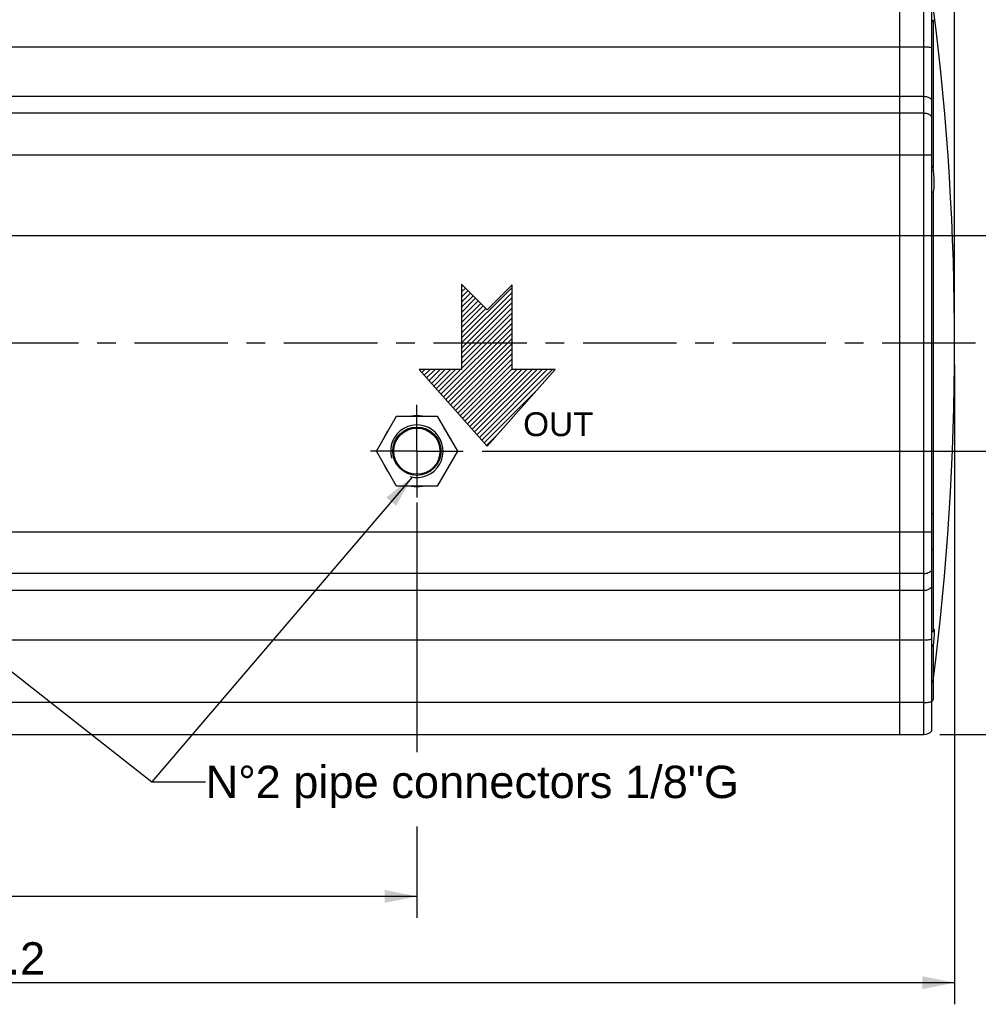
# Model space of a CAD drawing. Header units: millimetres. Extents: x 0 to 420, y 0 to 297.
# Tile 25 of 42: x 181 to 270, y 131 to 222. Entities that reach past the tile are written whole.
import ezdxf

# ---------------------------------------------------------------- set-up
doc = ezdxf.new("R2010")
doc.units = ezdxf.units.MM
doc.header["$LTSCALE"] = 23.1
doc.linetypes.add('CENTER', pattern=[0.6, 0.375, -0.075, 0.075, -0.075])
doc.layers.get('0').update_dxf_attribs({"linetype": 'CONTINUOUS'})
for name, color, linetype in [('AXIS', 7, 'CONTINUOUS'), ('COMPONENTS', 7, 'CONTINUOUS'), ('DETAIL', 7, 'CONTINUOUS'), ('DIMENSION', 7, 'CONTINUOUS')]:
    doc.layers.add(name, color=color, linetype=linetype)
doc.styles.get("Standard").update_dxf_attribs({"font": 'arial.ttf'})
doc.styles.add('TEXTSTYLE_10', font='arial.ttf')
doc.dimstyles.new('DIMSTYLE_1', dxfattribs={"dimtxt": 3, "dimasz": 3, "dimexe": 0.18, "dimexo": 0.0625, "dimgap": 0.09, "dimtad": 1, "dimlfac": 2, "dimdsep": 46, "dimtxsty": 'STANDARD', "dimblk": '_FILLED', "dimblk1": '_FILLED', "dimblk2": '_FILLED', "dimcen": 0.09, "dimadec": 0, "dimazin": 0, "dimtp": 0.5, "dimtm": 0.5, "dimtfac": 1, "dimtofl": 0, "dimtmove": 0, "dimatfit": 3, "dimldrblk": '_FILLED', "dimfxl": 1, "dimtolj": 1, "dimarcsym": 0})
doc.dimstyles.new('DIMSTYLE_4', dxfattribs={"dimtxt": 3, "dimasz": 3, "dimexe": 0.18, "dimexo": 0.0625, "dimgap": 0.09, "dimtad": 1, "dimlfac": 2, "dimdsep": 46, "dimtxsty": 'STANDARD', "dimblk": '_FILLED', "dimblk1": '_FILLED', "dimblk2": '_FILLED', "dimcen": 0.09, "dimadec": 0, "dimazin": 0, "dimtp": 0.3, "dimtm": 0.3, "dimtfac": 1, "dimtofl": 0, "dimtmove": 0, "dimatfit": 3, "dimldrblk": '_FILLED', "dimfxl": 1, "dimtolj": 1, "dimarcsym": 0})
doc.dimstyles.new('DIMSTYLE_5', dxfattribs={"dimtxt": 3, "dimasz": 3, "dimexe": 0.18, "dimexo": 0.0625, "dimgap": 0.09, "dimtad": 1, "dimdec": 3, "dimlfac": 2, "dimdsep": 46, "dimtxsty": 'STANDARD', "dimblk": '_FILLED', "dimblk1": '_FILLED', "dimblk2": '_FILLED', "dimcen": 0.09, "dimadec": 0, "dimazin": 0, "dimtp": 0.3, "dimtm": 0.3, "dimtfac": 1, "dimtdec": 3, "dimtofl": 0, "dimtmove": 0, "dimatfit": 3, "dimldrblk": '_FILLED', "dimfxl": 1, "dimtolj": 1, "dimarcsym": 0})
doc.dimstyles.new('DIMSTYLE_6', dxfattribs={"dimtxt": 3, "dimasz": 3, "dimexe": 0.18, "dimexo": 0.0625, "dimgap": 0.09, "dimtad": 1, "dimdec": 3, "dimlfac": 2, "dimdsep": 46, "dimtxsty": 'STANDARD', "dimblk": '_FILLED', "dimblk1": '_FILLED', "dimblk2": '_FILLED', "dimcen": 0.09, "dimadec": 0, "dimazin": 0, "dimtp": 0.5, "dimtm": 0.5, "dimtfac": 1, "dimtdec": 3, "dimtofl": 0, "dimtmove": 0, "dimatfit": 3, "dimldrblk": '_FILLED', "dimfxl": 1, "dimtolj": 1, "dimarcsym": 0})
doc.dimstyles.get("Standard").update_dxf_attribs({"dimtxt": 3, "dimasz": 3, "dimexe": 0.18, "dimexo": 0.0625, "dimgap": 0.09, "dimtad": 1, "dimdec": 3, "dimdsep": 46, "dimtxsty": 'STANDARD', "dimblk": '_FILLED', "dimblk1": '_FILLED', "dimblk2": '_FILLED', "dimcen": 0.09, "dimadec": 0, "dimazin": 0, "dimtol": 1, "dimtp": 0.001, "dimtm": 0.001, "dimtfac": 1, "dimtdec": 3, "dimtofl": 0, "dimtmove": 0, "dimatfit": 3, "dimldrblk": '_FILLED', "dimfxl": 1, "dimtolj": 1, "dimarcsym": 0})

# ---------------------------------------------------------------- blocks, each defined once
blk = doc.blocks.new('_FILLED')
at = {"color": 0, "linetype": 'BYBLOCK'}
blk.add_solid([(0, 0), (-1, 0.2), (-1, -0.2)], dxfattribs=at)
blk = doc.blocks.new('*D0')
at = {"layer": 'DIMENSION', "color": 2, "linetype": 'CONTINUOUS'}
for p, q in [((128.943, 196.288), (128.943, 139.095)), ((218.193, 177.591), (218.193, 154.473)), ((218.193, 147.585), (218.193, 139.095)), ((128.943, 141.095), (173.568, 141.095)), ((218.193, 141.095), (173.568, 141.095))]:
    blk.add_line(p, q, dxfattribs=at)
at = {"layer": 'DIMENSION', "color": 2, "linetype": 'CONTINUOUS', "xscale": 3, "yscale": 3, "zscale": 3, "rotation": 180}
blk.add_blockref('_FILLED', (128.943, 141.095), dxfattribs=at)
at = {"layer": 'DIMENSION', "color": 2, "linetype": 'CONTINUOUS', "xscale": 3, "yscale": 3, "zscale": 3}
blk.add_blockref('_FILLED', (218.193, 141.095), dxfattribs=at)
at = {"layer": 'DIMENSION', "color": 2, "linetype": 'CONTINUOUS', "insert": (173.568, 144.845), "char_height": 3, "width": 10.48327, "attachment_point": 2, "line_spacing_factor": 0.9}
blk.add_mtext('178.5', dxfattribs=at)
blk = doc.blocks.new('*D6')
at = {"layer": 'DIMENSION', "color": 2, "linetype": 'CONTINUOUS'}
for p, q in [((268.043, 190.345), (268.043, 131.095)), ((88.943, 157.085), (88.943, 131.095)), ((88.943, 133.095), (178.493, 133.095)), ((268.043, 133.095), (178.493, 133.095))]:
    blk.add_line(p, q, dxfattribs=at)
at = {"layer": 'DIMENSION', "color": 2, "linetype": 'CONTINUOUS', "xscale": 3, "yscale": 3, "zscale": 3, "rotation": 180}
blk.add_blockref('_FILLED', (88.943, 133.095), dxfattribs=at)
at = {"layer": 'DIMENSION', "color": 2, "linetype": 'CONTINUOUS', "xscale": 3, "yscale": 3, "zscale": 3}
blk.add_blockref('_FILLED', (268.043, 133.095), dxfattribs=at)
at = {"layer": 'DIMENSION', "color": 2, "linetype": 'CONTINUOUS', "insert": (178.493, 136.845), "char_height": 3, "width": 10.48327, "attachment_point": 2, "line_spacing_factor": 0.9}
blk.add_mtext('358.2', dxfattribs=at)
blk = doc.blocks.new('*D9')
at = {"layer": 'DIMENSION', "color": 2, "linetype": 'CONTINUOUS'}
for p, q in [((224.245, 182.345), (280.043, 182.345)), ((278.043, 182.345), (278.043, 169.22)), ((278.043, 156.095), (278.043, 169.22)), ((266.677, 156.095), (280.043, 156.095))]:
    blk.add_line(p, q, dxfattribs=at)
at = {"layer": 'DIMENSION', "color": 2, "linetype": 'CONTINUOUS', "xscale": 3, "yscale": 3, "zscale": 3}
for p, rotation in [((278.043, 182.345), 90), ((278.043, 156.095), 270)]:
    blk.add_blockref('_FILLED', p, dxfattribs=dict(at, rotation=rotation))
at = {"layer": 'DIMENSION', "color": 2, "linetype": 'CONTINUOUS', "insert": (274.293, 169.22), "char_height": 3, "width": 8.15242, "attachment_point": 2, "rotation": 90, "line_spacing_factor": 0.9}
blk.add_mtext('52.5', dxfattribs=at)
blk = doc.blocks.new('*D10')
at = {"layer": 'DIMENSION', "color": 2, "linetype": 'CONTINUOUS'}
for p, q in [((135.235, 202.345), (280.043, 202.345)), ((278.043, 202.345), (278.043, 192.345)), ((278.043, 182.345), (278.043, 192.345)), ((224.485, 182.345), (280.043, 182.345))]:
    blk.add_line(p, q, dxfattribs=at)
at = {"layer": 'DIMENSION', "color": 2, "linetype": 'CONTINUOUS', "xscale": 3, "yscale": 3, "zscale": 3}
for p, rotation in [((278.043, 202.345), 90), ((278.043, 182.345), 270)]:
    blk.add_blockref('_FILLED', p, dxfattribs=dict(at, rotation=rotation))
at = {"layer": 'DIMENSION', "color": 2, "linetype": 'CONTINUOUS', "insert": (274.293, 192.345), "char_height": 3, "width": 4.66171, "attachment_point": 2, "rotation": 90, "line_spacing_factor": 0.9}
blk.add_mtext('40', dxfattribs=at)
blk = doc.blocks.new('_DOT')
at = {"color": 0, "linetype": 'BYBLOCK'}
blk.add_line((-0.2, 0), (-1, 0), dxfattribs=at)
at = {"color": 0, "linetype": 'BYBLOCK', "const_width": 0.2}
blk.add_lwpolyline([(-0.1, 0, 1), (0.1, 0, 1)], format="xyb", close=True, dxfattribs=at)
blk = doc.blocks.new('*D13')
at = {"layer": 'DIMENSION', "color": 2, "linetype": 'CONTINUOUS'}
for p, q in [((250.943, 242.605), (250.943, 266.345)), ((268.043, 194.345), (268.043, 266.345)), ((250.943, 264.345), (244.943, 264.345)), ((244.943, 264.345), (259.493, 264.345)), ((274.043, 264.345), (259.493, 264.345)), ((268.043, 264.345), (274.043, 264.345))]:
    blk.add_line(p, q, dxfattribs=at)
at = {"layer": 'DIMENSION', "color": 2, "linetype": 'CONTINUOUS', "xscale": 3, "yscale": 3, "zscale": 3}
blk.add_blockref('_DOT', (250.943, 264.345), dxfattribs=at)
at = {"layer": 'DIMENSION', "color": 2, "linetype": 'CONTINUOUS', "xscale": 3, "yscale": 3, "zscale": 3, "rotation": 180}
blk.add_blockref('_FILLED', (268.043, 264.345), dxfattribs=at)
at = {"layer": 'DIMENSION', "color": 2, "linetype": 'CONTINUOUS', "insert": (259.493, 268.095), "char_height": 3, "width": 8.15242, "attachment_point": 2, "line_spacing_factor": 0.9}
blk.add_mtext('34.2', dxfattribs=at)
blk = doc.blocks.new('*D14')
at = {"layer": 'DIMENSION', "color": 2, "linetype": 'CONTINUOUS'}
for p, q in [((204.943, 259.845), (204.943, 274.345)), ((268.043, 194.345), (268.043, 274.345)), ((204.943, 272.345), (236.493, 272.345)), ((268.043, 272.345), (236.493, 272.345))]:
    blk.add_line(p, q, dxfattribs=at)
at = {"layer": 'DIMENSION', "color": 2, "linetype": 'CONTINUOUS', "xscale": 3, "yscale": 3, "zscale": 3, "rotation": 180}
blk.add_blockref('_FILLED', (204.943, 272.345), dxfattribs=at)
at = {"layer": 'DIMENSION', "color": 2, "linetype": 'CONTINUOUS', "xscale": 3, "yscale": 3, "zscale": 3}
blk.add_blockref('_FILLED', (268.043, 272.345), dxfattribs=at)
at = {"layer": 'DIMENSION', "color": 2, "linetype": 'CONTINUOUS', "insert": (236.493, 276.095), "char_height": 3, "width": 10.48327, "attachment_point": 2, "line_spacing_factor": 0.9}
blk.add_mtext('126.2', dxfattribs=at)
blk = doc.blocks.new('COOLING_IN_BL4', base_point=(226.474, 190.317))
at = {"layer": 'DETAIL', "color": 5, "linetype": 'CONTINUOUS'}
for p, q in [((222.341, 197.817), (222.341, 189.922)), ((224.71, 195.449), (222.341, 197.817)), ((222.341, 197.577), (222.461, 197.697)), ((222.341, 192.851), (227.021, 197.53)), ((222.341, 197.104), (222.698, 197.461)), ((222.341, 196.632), (222.934, 197.224)), ((227.021, 197.76), (224.71, 195.449)), ((227.021, 189.922), (227.021, 197.76)), ((222.341, 192.378), (227.021, 197.057)), ((222.341, 196.159), (223.17, 196.988)), ((222.341, 195.687), (223.407, 196.752)), ((222.341, 191.905), (227.021, 196.585)), ((222.341, 195.214), (223.643, 196.515)), ((222.341, 194.741), (223.879, 196.279)), ((222.341, 191.433), (227.021, 196.112)), ((222.341, 194.269), (224.116, 196.043)), ((222.341, 193.796), (224.352, 195.807)), ((222.341, 190.96), (227.021, 195.639)), ((222.341, 193.323), (224.588, 195.57)), ((222.341, 190.487), (227.021, 195.167)), ((222.341, 190.015), (227.021, 194.694)), ((220.43, 187.631), (227.021, 194.222)), ((220.653, 187.381), (227.021, 193.749)), ((220.875, 187.131), (227.021, 193.276)), ((221.098, 186.881), (227.021, 192.804)), ((221.32, 186.63), (227.021, 192.331)), ((221.543, 186.38), (227.021, 191.858)), ((221.765, 186.13), (227.021, 191.386)), ((221.987, 185.88), (227.021, 190.913)), ((222.341, 189.922), (218.394, 189.922)), ((218.394, 189.922), (224.71, 182.817)), ((218.429, 189.883), (218.468, 189.922)), ((218.651, 189.633), (218.94, 189.922)), ((218.873, 189.383), (219.413, 189.922)), ((219.096, 189.133), (219.886, 189.922)), ((219.318, 188.882), (220.358, 189.922)), ((219.541, 188.632), (220.831, 189.922)), ((219.763, 188.382), (221.304, 189.922)), ((219.986, 188.132), (221.776, 189.922)), ((220.208, 187.882), (222.249, 189.922)), ((222.21, 185.629), (227.021, 190.44)), ((222.432, 185.379), (227.021, 189.968)), ((222.655, 185.129), (227.448, 189.922)), ((222.877, 184.879), (227.921, 189.922)), ((223.099, 184.629), (228.393, 189.922)), ((223.322, 184.378), (228.866, 189.922)), ((223.544, 184.128), (229.339, 189.922)), ((223.767, 183.878), (229.811, 189.922)), ((223.989, 183.628), (230.284, 189.922)), ((224.212, 183.377), (230.756, 189.922)), ((224.71, 182.817), (231.026, 189.922)), ((231.026, 189.922), (227.021, 189.922)), ((224.434, 183.127), (229.397, 188.09)), ((224.656, 182.877), (225.616, 183.836))]:
    blk.add_line(p, q, dxfattribs=at)
at = {"layer": 'DETAIL', "color": 2, "linetype": 'CONTINUOUS', "style": 'TEXTSTYLE_10'}
blk.add_text('OUT', height=2.2105, dxfattribs=at).set_placement((228.045, 183.742))

msp = doc.modelspace()

# ---------------------------------------------------------------- linework, layer by layer
at = {"layer": 'AXIS', "color": 2, "linetype": 'CENTER'}
for p, q in [((269.97716, 192.34509), (55.94302, 192.34509)), ((218.19302, 182.34509), (218.19302, 186.63705)), ((218.19302, 182.34509), (213.90106, 182.34509)), ((218.19302, 182.34509), (222.48498, 182.34509)), ((218.19302, 182.34509), (218.19302, 178.05313))]:
    msp.add_line(p, q, dxfattribs=at)
at = {"layer": 'COMPONENTS', "color": 7, "linetype": 'CONTINUOUS'}
for p, q in [((262.94302, 228.59509), (262.94302, 156.09509)), ((265.94302, 156.43365), (265.94302, 228.25653)), ((214.44025, 182.34509), (216.31663, 185.59509)), ((216.31663, 185.59509), (220.06941, 185.59509)), ((220.06941, 185.59509), (221.9458, 182.34509)), ((216.31663, 179.09509), (214.44025, 182.34509)), ((221.9458, 182.34509), (220.06941, 179.09509)), ((220.06941, 179.09509), (216.31663, 179.09509)), ((266.09302, 173.39198), (266.09302, 176.3919)), ((266.09302, 159.35878), (266.09302, 161.37852)), ((88.94302, 156.09509), (265.19302, 156.09509))]:
    msp.add_line(p, q, dxfattribs=at)
at = {"layer": 'COMPONENTS', "color": 9, "linetype": 'CONTINUOUS'}
for p, q in [((265.19302, 156.09509), (265.19302, 228.59509)), ((266.05699, 222.28131), (266.05699, 208.62069)), ((94.94302, 219.82991), (265.19302, 219.82991)), ((94.94302, 215.23371), (265.19302, 215.23371)), ((265.19302, 213.67948), (94.94302, 213.67948)), ((94.94302, 209.81578), (265.94302, 209.81578)), ((266.05699, 206.3595), (266.05699, 176.44271)), ((94.94302, 174.8744), (265.94302, 174.8744)), ((266.05699, 173.34118), (266.05699, 165.64947)), ((265.19302, 171.01069), (94.94302, 171.01069)), ((94.94302, 169.45646), (265.19302, 169.45646)), ((94.94302, 164.86027), (265.19302, 164.86027)), ((266.05699, 164.39607), (266.05699, 161.07927)), ((265.19302, 159.05981), (94.94302, 159.05981))]:
    msp.add_line(p, q, dxfattribs=at)
at = {"layer": 'COMPONENTS', "color": 7, "linetype": 'CONTINUOUS'}
for radius in [2.2415, 2.1415]:
    msp.add_circle((218.19302, 182.34509), radius, dxfattribs=at)
for centre, radius, start, end in [((20.94302, 192.34509), 247.1, 352.7308208, 7.1992904), ((263.86177, 223.8314), 2.68858, 320.7362814, 326.0882865), ((218.19302, 182.34509), 3.28925, 81.1398346, 98.8601654), ((218.19302, 182.34509), 3.28925, 141.1398346, 158.8601654), ((218.19302, 182.34509), 3.28925, 21.1398346, 38.8601654), ((218.19302, 182.34509), 3.28925, 201.1398346, 218.8601654), ((218.19302, 182.34509), 3.28925, 321.1398346, 338.8601654), ((218.19302, 182.34509), 3.28925, 261.1398346, 278.8601654), ((263.86177, 174.89194), 2.68858, 33.9117135, 39.2637186), ((263.86177, 174.89194), 2.68858, 320.7362814, 326.0882865), ((260.96996, 165.71103), 5.18394, 357.9771905, 358.5472889), ((265.933, 161.09509), 0.125, 270, 352.7308208), ((263.86177, 160.85878), 2.68858, 320.7362814, 326.0882865), ((265.19302, 157.09509), 1, 270, 318.5903779)]:
    msp.add_arc(centre, radius, start, end, dxfattribs=at)
at = {"layer": 'COMPONENTS', "color": 2, "linetype": 'CONTINUOUS'}
msp.add_arc((218.19302, 182.34509), 2.432, 255, 195, dxfattribs=at)
at = {"layer": 'COMPONENTS', "color": 9, "linetype": 'CONTINUOUS'}
for points, knots in [([(265.19302, 219.82991), (265.33038, 219.82991), (265.58262, 219.81674), (265.83278, 219.77463), (265.94302, 219.74228)], [0, 0, 0, 0, 0.54452983, 1, 1, 1, 1]), ([(265.19302, 215.23371), (265.3331, 215.23371), (265.6149, 215.17616), (265.84956, 215.00906), (265.94302, 214.90669)], [0, 0, 0, 0, 0.50261916, 1, 1, 1, 1]), ([(265.19302, 213.67948), (265.3331, 213.67948), (265.6149, 213.62193), (265.84956, 213.45483), (265.94302, 213.35246)], [0, 0, 0, 0, 0.50261916, 1, 1, 1, 1]), ([(265.19302, 171.01069), (265.3331, 171.01069), (265.6149, 171.06825), (265.84956, 171.23535), (265.94302, 171.33772)], [0, 0, 0, 0, 0.50261916, 1, 1, 1, 1]), ([(265.19302, 169.45646), (265.3331, 169.45646), (265.6149, 169.51402), (265.84956, 169.68112), (265.94302, 169.78349)], [0, 0, 0, 0, 0.50261916, 1, 1, 1, 1]), ([(265.19302, 164.86027), (265.33038, 164.86027), (265.58262, 164.87343), (265.83278, 164.91554), (265.94302, 164.9479)], [0, 0, 0, 0, 0.54452983, 1, 1, 1, 1]), ([(265.19302, 159.05981), (265.33038, 159.05981), (265.58262, 159.07297), (265.83278, 159.11508), (265.94302, 159.14744)], [0, 0, 0, 0, 0.54452983, 1, 1, 1, 1])]:
    msp.add_open_spline(points, degree=3, knots=knots, dxfattribs=at)
at = {"layer": 'COMPONENTS', "color": 7, "linetype": 'CONTINUOUS'}
for points, knots in [([(266.05699, 208.62069), (266.05366, 208.64626), (266.02656, 208.69908), (265.97129, 208.72016), (265.94302, 208.72219)], [0, 0, 0, 0, 0.47639717, 1, 1, 1, 1]), ([(266.15346, 207.13178), (266.15346, 207.3814), (266.13405, 207.87894), (266.0891, 208.37483), (266.05699, 208.62069)], [0, 0, 0, 0, 0.50168129, 1, 1, 1, 1]), ([(266.05699, 206.3595), (266.06587, 206.36154), (266.08396, 206.38206), (266.11028, 206.45405), (266.13382, 206.6041), (266.15033, 206.84144), (266.15346, 207.02737), (266.15346, 207.13178)], [0, 0, 0, 0, 0.03458945, 0.09337832, 0.29511617, 0.60346595, 1, 1, 1, 1]), ([(265.94302, 206.36124), (265.95408, 206.36118), (265.98856, 206.36084), (266.02301, 206.35908), (266.04643, 206.35901)], [0, 0, 0, 0, 0.32074583, 1, 1, 1, 1]), ([(266.04643, 206.35901), (266.04767, 206.359), (266.05119, 206.35905), (266.05477, 206.35899), (266.05699, 206.3595)], [0, 0, 0, 0, 0.35249133, 1, 1, 1, 1]), ([(266.05699, 165.64947), (266.05517, 165.64126), (266.03188, 165.60013), (265.98004, 165.58586), (265.94302, 165.584)], [0, 0, 0, 0, 0.18505288, 1, 1, 1, 1]), ([(266.05699, 165.64947), (266.06363, 165.67943), (266.07561, 165.73081), (266.09494, 165.79787), (266.10907, 165.83515), (266.12243, 165.85723), (266.12891, 165.85724)], [0, 0, 0, 0, 0.41332783, 0.71907966, 0.91275223, 1, 1, 1, 1]), ([(266.15067, 165.52805), (266.14475, 165.35952), (266.11792, 164.98162), (266.08048, 164.60479), (266.05699, 164.39607)], [0, 0, 0, 0, 0.44533638, 1, 1, 1, 1]), ([(266.12891, 165.85724), (266.13423, 165.85726), (266.14414, 165.83689), (266.14813, 165.80335), (266.15319, 165.74257), (266.15346, 165.69629), (266.15346, 165.66919)], [0, 0, 0, 0, 0.0827119, 0.27210231, 0.57891361, 1, 1, 1, 1]), ([(266.15346, 165.66919), (266.15346, 165.66223), (266.15335, 165.63236), (266.15281, 165.6025), (266.15223, 165.57961)], [0, 0, 0, 0, 0.23304686, 1, 1, 1, 1]), ([(265.94302, 164.2753), (265.97221, 164.27786), (266.03021, 164.30803), (266.05369, 164.36675), (266.05699, 164.39607)], [0, 0, 0, 0, 0.49827311, 1, 1, 1, 1])]:
    msp.add_open_spline(points, degree=3, knots=knots, dxfattribs=at)

# ---------------------------------------------------------------- block references
at = {"layer": 'DETAIL', "color": 2, "linetype": 'CONTINUOUS'}
msp.add_blockref('COOLING_IN_BL4', (226.47355, 190.31707), dxfattribs=at)

# ---------------------------------------------------------------- texts
at = {"layer": 'DETAIL', "color": 2, "linetype": 'CONTINUOUS', "insert": (198.61214, 153.20421), "char_height": 3, "width": 49.8104089, "attachment_point": 1, "line_spacing_factor": 0.9}
msp.add_mtext('N\\Fgdt;{\\Fgdt;~}\\Farial.ttf;2 pipe connectors 1/8"G', dxfattribs=at)

# ---------------------------------------------------------------- dimensions: what is measured, and where the dimension line sits
at = {"layer": 'DIMENSION', "color": 2, "linetype": 'CONTINUOUS'}
for base, p1, p2, dimstyle, picture, middle in [((268.04302, 272.34509), (204.94302, 259.84509), (268.04302, 194.34509), 'DIMSTYLE_6', '*D14', (231.25139, 274.59509)), ((218.19302, 141.09509), (128.94302, 196.28783), (218.19302, 177.59149), 'DIMSTYLE_1', '*D0', (168.32639, 143.34509))]:
    dim = msp.add_linear_dim(base=base, p1=p1, p2=p2, dimstyle=dimstyle, dxfattribs=at)
    dim.commit()
    dim.dimension.update_dxf_attribs({"geometry": picture, "text_midpoint": middle, "dimtype": 160})
dim = msp.add_linear_dim(base=(268.04302, 264.34509), p1=(250.94302, 242.60533), p2=(268.04302, 194.34509), dimstyle='DIMSTYLE_5', override={"dimblk1": 'DOT', "dimsah": 1}, dxfattribs=at)
dim.commit()
dim.dimension.update_dxf_attribs({"geometry": '*D13', "text_midpoint": (255.41682, 266.59509), "dimtype": 160})
for base, p1, p2, angle, dimstyle, picture, middle in [((278.04302, 182.34509), (135.23498, 202.34509), (224.48498, 182.34509), 270, 'DIMSTYLE_4', '*D10', (276.83742, 190.26131)), ((88.94302, 133.09509), (268.04302, 190.34509), (88.94302, 157.08495), 180, 'DIMSTYLE_1', '*D6', (173.25139, 135.34509)), ((278.04302, 156.09509), (224.24499, 182.34509), (266.67671, 156.09509), 270, 'DIMSTYLE_4', '*D9', (277.61946, 165.57597))]:
    dim = msp.add_linear_dim(base=base, p1=p1, p2=p2, angle=angle, dimstyle=dimstyle, dxfattribs=at)
    dim.commit()
    dim.dimension.update_dxf_attribs({"geometry": picture, "text_midpoint": middle, "dimtype": 160})

# ---------------------------------------------------------------- leaders
at = {"layer": 'DETAIL', "color": 2, "linetype": 'CONTINUOUS'}
for points in [[(130.82468, 201.12712), (193.61214, 151.70421), (198.61214, 151.70421)], [(217.75435, 179.95298), (193.61214, 151.70421), (198.61214, 151.70421)]]:
    msp.add_leader(points, dimstyle='STANDARD', override={"dimtad": 0}, dxfattribs=at)

doc.saveas('drawing.dxf')
